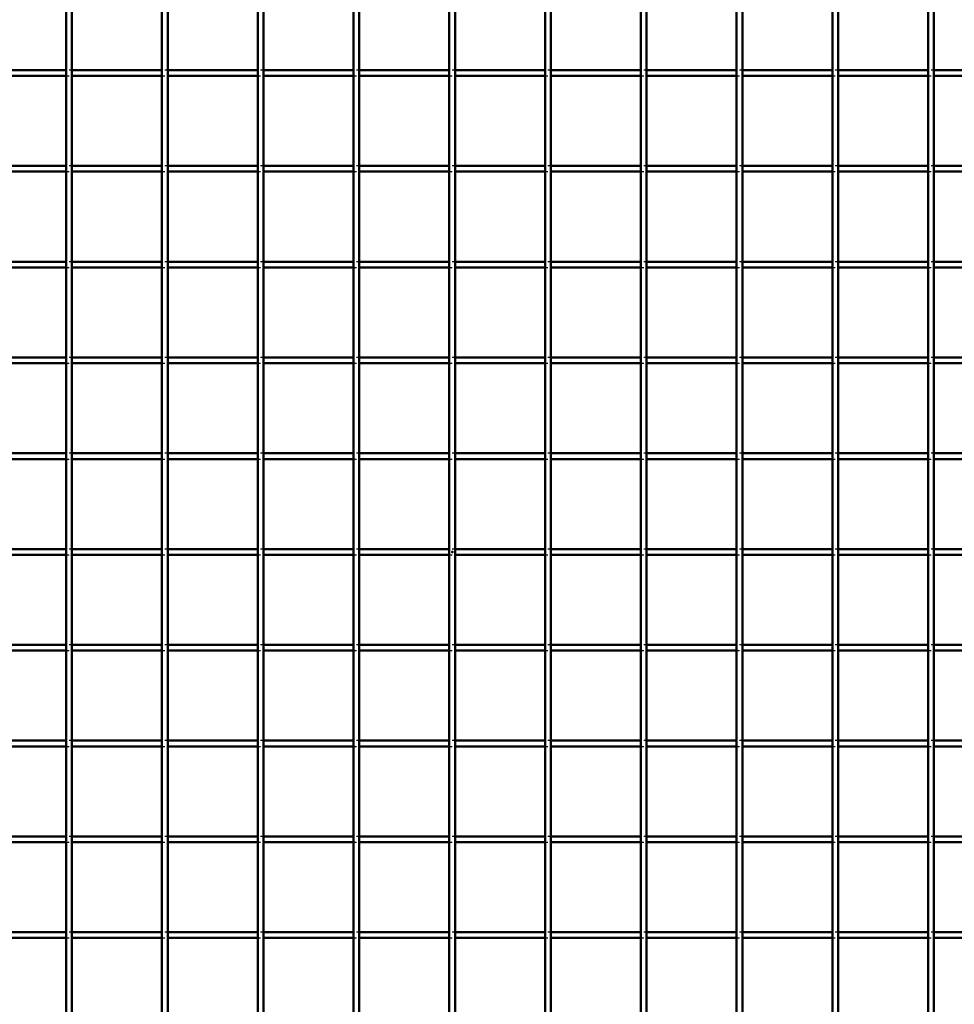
# Model space of a CAD drawing. Header units: millimetres. Extents: x -846 to 545, y -500 to 878.
# Tile 7 of 10: x -151 to 175, y -157 to 185. Entities that reach past the tile are written whole.
import ezdxf

# ---------------------------------------------------------------- set-up
doc = ezdxf.new("R2010")
doc.units = ezdxf.units.MM
doc.linetypes.add('Dashed', pattern=[2, 1, -1])
for name, color, linetype, lineweight in [('2d ConnectionPoints', 7, 'Continuous', 50), ('AM_0', 7, 'Continuous', 50), ('AM_9', 6, 'Dashed', 25)]:
    doc.layers.add(name, color=color, linetype=linetype, lineweight=lineweight)

# ---------------------------------------------------------------- blocks, each defined once
blk = doc.blocks.new('13_pwevsndjcbmfgmrr4su2yjqqt________0_in_LPP23033211100010003500_4')
at = {"layer": 'AM_0'}
for p, q in [((-134.32, -498), (-134.32, 498)), ((-132.32, -498), (-132.32, 498))]:
    blk.add_line(p, q, dxfattribs=at)
blk = doc.blocks.new('14_5xll2n2vd5i0s67ozg8u56wcz________0_in_LPP23033211100010003500_4')
at = {"layer": 'AM_0'}
for p, q in [((-100.99, -498), (-100.99, 498)), ((-98.99, -498), (-98.99, 498))]:
    blk.add_line(p, q, dxfattribs=at)
blk = doc.blocks.new('15_km1age26ricfsti18vz41wd1c________0_in_LPP23033211100010003500_4')
at = {"layer": 'AM_0'}
for p, q in [((-67.66, -498), (-67.66, 498)), ((-65.66, -498), (-65.66, 498))]:
    blk.add_line(p, q, dxfattribs=at)
blk = doc.blocks.new('16_b9nmb4glryaxd9ussln0gg2qi________0_in_LPP23033211100010003500_4')
at = {"layer": 'AM_0'}
for p, q in [((-34.33, -498), (-34.33, 498)), ((-32.33, -498), (-32.33, 498))]:
    blk.add_line(p, q, dxfattribs=at)
blk = doc.blocks.new('17_u26zuqjxjcs4tnec3linx08fm________0_in_LPP23033211100010003500_4')
at = {"layer": 'AM_0'}
for p, q in [((-1, -498), (-1, 498)), ((1, -498), (1, 498))]:
    blk.add_line(p, q, dxfattribs=at)
blk = doc.blocks.new('18_vzbr2n2s9w5cq5dvi170xpmaw________0_in_LPP23033211100010003500_4')
at = {"layer": 'AM_0'}
for p, q in [((32.33, -498), (32.33, 498)), ((34.33, -498), (34.33, 498))]:
    blk.add_line(p, q, dxfattribs=at)
blk = doc.blocks.new('19_xl6b9gusjec4duqyo298zgq1f________0_in_LPP23033211100010003500_4')
at = {"layer": 'AM_0'}
for p, q in [((65.66, -498), (65.66, 498)), ((67.66, -498), (67.66, 498))]:
    blk.add_line(p, q, dxfattribs=at)
blk = doc.blocks.new('20_qfu5rwvbibws1bjakg3ktq6bj________0_in_LPP23033211100010003500_4')
at = {"layer": 'AM_0'}
for p, q in [((98.99, -498), (98.99, 498)), ((100.99, -498), (100.99, 498))]:
    blk.add_line(p, q, dxfattribs=at)
blk = doc.blocks.new('21_x230jl2z38sbnjgarj2m3vhcd________0_in_LPP23033211100010003500_4')
at = {"layer": 'AM_0'}
for p, q in [((132.32, -498), (132.32, 498)), ((134.32, -498), (134.32, 498))]:
    blk.add_line(p, q, dxfattribs=at)
blk = doc.blocks.new('22_2m9yshqw3r4y4j6aa37c7vxrg________0_in_LPP23033211100010003500_4')
at = {"layer": 'AM_0'}
for p, q in [((165.65, -498), (165.65, 498)), ((167.65, -498), (167.65, 498))]:
    blk.add_line(p, q, dxfattribs=at)
blk = doc.blocks.new('43_fnhshgksjayquz49o5qzyaumq________0_in_LPP23033211100010003500_4')
at = {"layer": 'AM_0'}
for p, q in [((-134.32, -132.32), (-165.65, -132.32)), ((-134.32, -132.32), (-134.32, -134.32)), ((-132.32, -134.32), (-132.32, -132.32)), ((-100.99, -132.32), (-132.32, -132.32)), ((-100.99, -132.32), (-100.99, -134.32)), ((-98.99, -134.32), (-98.99, -132.32)), ((-67.66, -132.32), (-98.99, -132.32)), ((-67.66, -132.32), (-67.66, -134.32)), ((-65.66, -134.32), (-65.66, -132.32)), ((-34.33, -132.32), (-65.66, -132.32)), ((-34.33, -132.32), (-34.33, -134.32)), ((-32.33, -134.32), (-32.33, -132.32)), ((-1, -132.32), (-32.33, -132.32)), ((-1, -132.32), (-1, -134.32)), ((1, -134.32), (1, -132.32)), ((32.33, -132.32), (1, -132.32)), ((32.33, -132.32), (32.33, -134.32)), ((34.33, -134.32), (34.33, -132.32)), ((65.66, -132.32), (34.33, -132.32)), ((65.66, -132.32), (65.66, -134.32)), ((67.66, -134.32), (67.66, -132.32)), ((98.99, -132.32), (67.66, -132.32)), ((98.99, -132.32), (98.99, -134.32)), ((100.99, -134.32), (100.99, -132.32)), ((132.32, -132.32), (100.99, -132.32)), ((132.32, -132.32), (132.32, -134.32)), ((134.32, -134.32), (134.32, -132.32)), ((165.65, -132.32), (134.32, -132.32)), ((165.65, -132.32), (165.65, -134.32)), ((167.65, -134.32), (167.65, -132.32)), ((198.98, -132.32), (167.65, -132.32)), ((-134.32, -134.32), (-165.65, -134.32)), ((-100.99, -134.32), (-132.32, -134.32)), ((-67.66, -134.32), (-98.99, -134.32)), ((-34.33, -134.32), (-65.66, -134.32)), ((-1, -134.32), (-32.33, -134.32)), ((32.33, -134.32), (1, -134.32)), ((65.66, -134.32), (34.33, -134.32)), ((98.99, -134.32), (67.66, -134.32)), ((132.32, -134.32), (100.99, -134.32)), ((165.65, -134.32), (134.32, -134.32)), ((198.98, -134.32), (167.65, -134.32))]:
    blk.add_line(p, q, dxfattribs=at)
at = {"layer": 'AM_9'}
for p, q in [((-132.32, -132.32), (-134.32, -132.32)), ((-98.99, -132.32), (-100.99, -132.32)), ((-65.66, -132.32), (-67.66, -132.32)), ((-32.33, -132.32), (-34.33, -132.32)), ((1, -132.32), (-1, -132.32)), ((34.33, -132.32), (32.33, -132.32)), ((67.66, -132.32), (65.66, -132.32)), ((100.99, -132.32), (98.99, -132.32)), ((134.32, -132.32), (132.32, -132.32)), ((167.65, -132.32), (165.65, -132.32)), ((-134.32, -134.32), (-132.32, -134.32)), ((-100.99, -134.32), (-98.99, -134.32)), ((-67.66, -134.32), (-65.66, -134.32)), ((-34.33, -134.32), (-32.33, -134.32)), ((-1, -134.32), (1, -134.32)), ((32.33, -134.32), (34.33, -134.32)), ((65.66, -134.32), (67.66, -134.32)), ((98.99, -134.32), (100.99, -134.32)), ((132.32, -134.32), (134.32, -134.32)), ((165.65, -134.32), (167.65, -134.32))]:
    blk.add_line(p, q, dxfattribs=at)
blk = doc.blocks.new('44_it8k0gg5y0aae4zyozrd3wbam________0_in_LPP23033211100010003500_4')
at = {"layer": 'AM_0'}
for p, q in [((-134.32, -98.99), (-165.65, -98.99)), ((-134.32, -98.99), (-134.32, -100.99)), ((-132.32, -100.99), (-132.32, -98.99)), ((-100.99, -98.99), (-132.32, -98.99)), ((-100.99, -98.99), (-100.99, -100.99)), ((-98.99, -100.99), (-98.99, -98.99)), ((-67.66, -98.99), (-98.99, -98.99)), ((-67.66, -98.99), (-67.66, -100.99)), ((-65.66, -100.99), (-65.66, -98.99)), ((-34.33, -98.99), (-65.66, -98.99)), ((-34.33, -98.99), (-34.33, -100.99)), ((-32.33, -100.99), (-32.33, -98.99)), ((-1, -98.99), (-32.33, -98.99)), ((-1, -98.99), (-1, -100.99)), ((1, -100.99), (1, -98.99)), ((32.33, -98.99), (1, -98.99)), ((32.33, -98.99), (32.33, -100.99)), ((34.33, -100.99), (34.33, -98.99)), ((65.66, -98.99), (34.33, -98.99)), ((65.66, -98.99), (65.66, -100.99)), ((67.66, -100.99), (67.66, -98.99)), ((98.99, -98.99), (67.66, -98.99)), ((98.99, -98.99), (98.99, -100.99)), ((100.99, -100.99), (100.99, -98.99)), ((132.32, -98.99), (100.99, -98.99)), ((132.32, -98.99), (132.32, -100.99)), ((134.32, -100.99), (134.32, -98.99)), ((165.65, -98.99), (134.32, -98.99)), ((165.65, -98.99), (165.65, -100.99)), ((167.65, -100.99), (167.65, -98.99)), ((198.98, -98.99), (167.65, -98.99)), ((-134.32, -100.99), (-165.65, -100.99)), ((-100.99, -100.99), (-132.32, -100.99)), ((-67.66, -100.99), (-98.99, -100.99)), ((-34.33, -100.99), (-65.66, -100.99)), ((-1, -100.99), (-32.33, -100.99)), ((32.33, -100.99), (1, -100.99)), ((65.66, -100.99), (34.33, -100.99)), ((98.99, -100.99), (67.66, -100.99)), ((132.32, -100.99), (100.99, -100.99)), ((165.65, -100.99), (134.32, -100.99)), ((198.98, -100.99), (167.65, -100.99))]:
    blk.add_line(p, q, dxfattribs=at)
at = {"layer": 'AM_9'}
for p, q in [((-132.32, -98.99), (-134.32, -98.99)), ((-98.99, -98.99), (-100.99, -98.99)), ((-65.66, -98.99), (-67.66, -98.99)), ((-32.33, -98.99), (-34.33, -98.99)), ((1, -98.99), (-1, -98.99)), ((34.33, -98.99), (32.33, -98.99)), ((67.66, -98.99), (65.66, -98.99)), ((100.99, -98.99), (98.99, -98.99)), ((134.32, -98.99), (132.32, -98.99)), ((167.65, -98.99), (165.65, -98.99)), ((-134.32, -100.99), (-132.32, -100.99)), ((-100.99, -100.99), (-98.99, -100.99)), ((-67.66, -100.99), (-65.66, -100.99)), ((-34.33, -100.99), (-32.33, -100.99)), ((-1, -100.99), (1, -100.99)), ((32.33, -100.99), (34.33, -100.99)), ((65.66, -100.99), (67.66, -100.99)), ((98.99, -100.99), (100.99, -100.99)), ((132.32, -100.99), (134.32, -100.99)), ((165.65, -100.99), (167.65, -100.99))]:
    blk.add_line(p, q, dxfattribs=at)
blk = doc.blocks.new('45_d9kyte9sgtu4iangi6ngn7csa________0_in_LPP23033211100010003500_4')
at = {"layer": 'AM_0'}
for p, q in [((-134.32, -65.66), (-165.65, -65.66)), ((-134.32, -67.66), (-165.65, -67.66)), ((-134.32, -65.66), (-134.32, -67.66)), ((-132.32, -67.66), (-132.32, -65.66)), ((-100.99, -65.66), (-132.32, -65.66)), ((-100.99, -67.66), (-132.32, -67.66)), ((-100.99, -65.66), (-100.99, -67.66)), ((-98.99, -67.66), (-98.99, -65.66)), ((-67.66, -65.66), (-98.99, -65.66)), ((-67.66, -67.66), (-98.99, -67.66)), ((-67.66, -65.66), (-67.66, -67.66)), ((-65.66, -67.66), (-65.66, -65.66)), ((-34.33, -65.66), (-65.66, -65.66)), ((-34.33, -67.66), (-65.66, -67.66)), ((-34.33, -65.66), (-34.33, -67.66)), ((-32.33, -67.66), (-32.33, -65.66)), ((-1, -65.66), (-32.33, -65.66)), ((-1, -67.66), (-32.33, -67.66)), ((-1, -65.66), (-1, -67.66)), ((1, -67.66), (1, -65.66)), ((32.33, -65.66), (1, -65.66)), ((32.33, -67.66), (1, -67.66)), ((32.33, -65.66), (32.33, -67.66)), ((34.33, -67.66), (34.33, -65.66)), ((65.66, -65.66), (34.33, -65.66)), ((65.66, -67.66), (34.33, -67.66)), ((65.66, -65.66), (65.66, -67.66)), ((67.66, -67.66), (67.66, -65.66)), ((98.99, -65.66), (67.66, -65.66)), ((98.99, -67.66), (67.66, -67.66)), ((98.99, -65.66), (98.99, -67.66)), ((100.99, -67.66), (100.99, -65.66)), ((132.32, -65.66), (100.99, -65.66)), ((132.32, -67.66), (100.99, -67.66)), ((132.32, -65.66), (132.32, -67.66)), ((134.32, -67.66), (134.32, -65.66)), ((165.65, -65.66), (134.32, -65.66)), ((165.65, -67.66), (134.32, -67.66)), ((165.65, -65.66), (165.65, -67.66)), ((167.65, -67.66), (167.65, -65.66)), ((198.98, -65.66), (167.65, -65.66)), ((198.98, -67.66), (167.65, -67.66))]:
    blk.add_line(p, q, dxfattribs=at)
at = {"layer": 'AM_9'}
for p, q in [((-132.32, -65.66), (-134.32, -65.66)), ((-134.32, -67.66), (-132.32, -67.66)), ((-98.99, -65.66), (-100.99, -65.66)), ((-100.99, -67.66), (-98.99, -67.66)), ((-65.66, -65.66), (-67.66, -65.66)), ((-67.66, -67.66), (-65.66, -67.66)), ((-32.33, -65.66), (-34.33, -65.66)), ((-34.33, -67.66), (-32.33, -67.66)), ((1, -65.66), (-1, -65.66)), ((-1, -67.66), (1, -67.66)), ((34.33, -65.66), (32.33, -65.66)), ((32.33, -67.66), (34.33, -67.66)), ((67.66, -65.66), (65.66, -65.66)), ((65.66, -67.66), (67.66, -67.66)), ((100.99, -65.66), (98.99, -65.66)), ((98.99, -67.66), (100.99, -67.66)), ((134.32, -65.66), (132.32, -65.66)), ((132.32, -67.66), (134.32, -67.66)), ((167.65, -65.66), (165.65, -65.66)), ((165.65, -67.66), (167.65, -67.66))]:
    blk.add_line(p, q, dxfattribs=at)
blk = doc.blocks.new('46_7ptdglos8m7up4cso1g0l51og________0_in_LPP23033211100010003500_4')
at = {"layer": 'AM_0'}
for p, q in [((-134.32, -32.33), (-165.65, -32.33)), ((-134.32, -32.33), (-134.32, -34.33)), ((-132.32, -34.33), (-132.32, -32.33)), ((-100.99, -32.33), (-132.32, -32.33)), ((-100.99, -32.33), (-100.99, -34.33)), ((-98.99, -34.33), (-98.99, -32.33)), ((-67.66, -32.33), (-98.99, -32.33)), ((-67.66, -32.33), (-67.66, -34.33)), ((-65.66, -34.33), (-65.66, -32.33)), ((-34.33, -32.33), (-65.66, -32.33)), ((-34.33, -32.33), (-34.33, -34.33)), ((-32.33, -34.33), (-32.33, -32.33)), ((-1, -32.33), (-32.33, -32.33)), ((-1, -32.33), (-1, -34.33)), ((1, -34.33), (1, -32.33)), ((32.33, -32.33), (1, -32.33)), ((32.33, -32.33), (32.33, -34.33)), ((34.33, -34.33), (34.33, -32.33)), ((65.66, -32.33), (34.33, -32.33)), ((65.66, -32.33), (65.66, -34.33)), ((67.66, -34.33), (67.66, -32.33)), ((98.99, -32.33), (67.66, -32.33)), ((98.99, -32.33), (98.99, -34.33)), ((100.99, -34.33), (100.99, -32.33)), ((132.32, -32.33), (100.99, -32.33)), ((132.32, -32.33), (132.32, -34.33)), ((134.32, -34.33), (134.32, -32.33)), ((165.65, -32.33), (134.32, -32.33)), ((165.65, -32.33), (165.65, -34.33)), ((167.65, -34.33), (167.65, -32.33)), ((198.98, -32.33), (167.65, -32.33)), ((-134.32, -34.33), (-165.65, -34.33)), ((-100.99, -34.33), (-132.32, -34.33)), ((-67.66, -34.33), (-98.99, -34.33)), ((-34.33, -34.33), (-65.66, -34.33)), ((-1, -34.33), (-32.33, -34.33)), ((32.33, -34.33), (1, -34.33)), ((65.66, -34.33), (34.33, -34.33)), ((98.99, -34.33), (67.66, -34.33)), ((132.32, -34.33), (100.99, -34.33)), ((165.65, -34.33), (134.32, -34.33)), ((198.98, -34.33), (167.65, -34.33))]:
    blk.add_line(p, q, dxfattribs=at)
at = {"layer": 'AM_9'}
for p, q in [((-132.32, -32.33), (-134.32, -32.33)), ((-98.99, -32.33), (-100.99, -32.33)), ((-65.66, -32.33), (-67.66, -32.33)), ((-32.33, -32.33), (-34.33, -32.33)), ((1, -32.33), (-1, -32.33)), ((34.33, -32.33), (32.33, -32.33)), ((67.66, -32.33), (65.66, -32.33)), ((100.99, -32.33), (98.99, -32.33)), ((134.32, -32.33), (132.32, -32.33)), ((167.65, -32.33), (165.65, -32.33)), ((-134.32, -34.33), (-132.32, -34.33)), ((-100.99, -34.33), (-98.99, -34.33)), ((-67.66, -34.33), (-65.66, -34.33)), ((-34.33, -34.33), (-32.33, -34.33)), ((-1, -34.33), (1, -34.33)), ((32.33, -34.33), (34.33, -34.33)), ((65.66, -34.33), (67.66, -34.33)), ((98.99, -34.33), (100.99, -34.33)), ((132.32, -34.33), (134.32, -34.33)), ((165.65, -34.33), (167.65, -34.33))]:
    blk.add_line(p, q, dxfattribs=at)
blk = doc.blocks.new('47_caazfx62vq5gr44m7xyhhanoc________0_in_LPP23033211100010003500_4')
at = {"layer": 'AM_0'}
for p, q in [((-134.32, 1), (-165.65, 1)), ((-134.32, 1), (-134.32, -1)), ((-132.32, -1), (-132.32, 1)), ((-100.99, 1), (-132.32, 1)), ((-100.99, 1), (-100.99, -1)), ((-98.99, -1), (-98.99, 1)), ((-67.66, 1), (-98.99, 1)), ((-67.66, 1), (-67.66, -1)), ((-65.66, -1), (-65.66, 1)), ((-34.33, 1), (-65.66, 1)), ((-34.33, 1), (-34.33, -1)), ((-32.33, -1), (-32.33, 1)), ((-1, 1), (-32.33, 1)), ((-1, 1), (-1, -1)), ((1, -1), (1, 1)), ((32.33, 1), (1, 1)), ((32.33, 1), (32.33, -1)), ((34.33, -1), (34.33, 1)), ((65.66, 1), (34.33, 1)), ((65.66, 1), (65.66, -1)), ((67.66, -1), (67.66, 1)), ((98.99, 1), (67.66, 1)), ((98.99, 1), (98.99, -1)), ((100.99, -1), (100.99, 1)), ((132.32, 1), (100.99, 1)), ((132.32, 1), (132.32, -1)), ((134.32, -1), (134.32, 1)), ((165.65, 1), (134.32, 1)), ((165.65, 1), (165.65, -1)), ((167.65, -1), (167.65, 1)), ((198.98, 1), (167.65, 1)), ((-134.32, -1), (-165.65, -1)), ((-100.99, -1), (-132.32, -1)), ((-67.66, -1), (-98.99, -1)), ((-34.33, -1), (-65.66, -1)), ((-1, -1), (-32.33, -1)), ((32.33, -1), (1, -1)), ((65.66, -1), (34.33, -1)), ((98.99, -1), (67.66, -1)), ((132.32, -1), (100.99, -1)), ((165.65, -1), (134.32, -1)), ((198.98, -1), (167.65, -1))]:
    blk.add_line(p, q, dxfattribs=at)
at = {"layer": 'AM_9'}
for p, q in [((-132.32, 1), (-134.32, 1)), ((-98.99, 1), (-100.99, 1)), ((-65.66, 1), (-67.66, 1)), ((-32.33, 1), (-34.33, 1)), ((1, 1), (-1, 1)), ((34.33, 1), (32.33, 1)), ((67.66, 1), (65.66, 1)), ((100.99, 1), (98.99, 1)), ((134.32, 1), (132.32, 1)), ((167.65, 1), (165.65, 1)), ((-134.32, -1), (-132.32, -1)), ((-100.99, -1), (-98.99, -1)), ((-67.66, -1), (-65.66, -1)), ((-34.33, -1), (-32.33, -1)), ((-1, -1), (1, -1)), ((32.33, -1), (34.33, -1)), ((65.66, -1), (67.66, -1)), ((98.99, -1), (100.99, -1)), ((132.32, -1), (134.32, -1)), ((165.65, -1), (167.65, -1))]:
    blk.add_line(p, q, dxfattribs=at)
blk = doc.blocks.new('48_iqmw3egsob5zko4v612uupzin________0_in_LPP23033211100010003500_4')
at = {"layer": 'AM_0'}
for p, q in [((-134.32, 34.33), (-165.65, 34.33)), ((-134.32, 34.33), (-134.32, 32.33)), ((-132.32, 32.33), (-132.32, 34.33)), ((-100.99, 34.33), (-132.32, 34.33)), ((-100.99, 34.33), (-100.99, 32.33)), ((-98.99, 32.33), (-98.99, 34.33)), ((-67.66, 34.33), (-98.99, 34.33)), ((-67.66, 34.33), (-67.66, 32.33)), ((-65.66, 32.33), (-65.66, 34.33)), ((-34.33, 34.33), (-65.66, 34.33)), ((-34.33, 34.33), (-34.33, 32.33)), ((-32.33, 32.33), (-32.33, 34.33)), ((-1, 34.33), (-32.33, 34.33)), ((-1, 34.33), (-1, 32.33)), ((1, 32.33), (1, 34.33)), ((32.33, 34.33), (1, 34.33)), ((32.33, 34.33), (32.33, 32.33)), ((34.33, 32.33), (34.33, 34.33)), ((65.66, 34.33), (34.33, 34.33)), ((65.66, 34.33), (65.66, 32.33)), ((67.66, 32.33), (67.66, 34.33)), ((98.99, 34.33), (67.66, 34.33)), ((98.99, 34.33), (98.99, 32.33)), ((100.99, 32.33), (100.99, 34.33)), ((132.32, 34.33), (100.99, 34.33)), ((132.32, 34.33), (132.32, 32.33)), ((134.32, 32.33), (134.32, 34.33)), ((165.65, 34.33), (134.32, 34.33)), ((165.65, 34.33), (165.65, 32.33)), ((167.65, 32.33), (167.65, 34.33)), ((198.98, 34.33), (167.65, 34.33)), ((-134.32, 32.33), (-165.65, 32.33)), ((-100.99, 32.33), (-132.32, 32.33)), ((-67.66, 32.33), (-98.99, 32.33)), ((-34.33, 32.33), (-65.66, 32.33)), ((-1, 32.33), (-32.33, 32.33)), ((32.33, 32.33), (1, 32.33)), ((65.66, 32.33), (34.33, 32.33)), ((98.99, 32.33), (67.66, 32.33)), ((132.32, 32.33), (100.99, 32.33)), ((165.65, 32.33), (134.32, 32.33)), ((198.98, 32.33), (167.65, 32.33))]:
    blk.add_line(p, q, dxfattribs=at)
at = {"layer": 'AM_9'}
for p, q in [((-132.32, 34.33), (-134.32, 34.33)), ((-98.99, 34.33), (-100.99, 34.33)), ((-65.66, 34.33), (-67.66, 34.33)), ((-32.33, 34.33), (-34.33, 34.33)), ((1, 34.33), (-1, 34.33)), ((34.33, 34.33), (32.33, 34.33)), ((67.66, 34.33), (65.66, 34.33)), ((100.99, 34.33), (98.99, 34.33)), ((134.32, 34.33), (132.32, 34.33)), ((167.65, 34.33), (165.65, 34.33)), ((-134.32, 32.33), (-132.32, 32.33)), ((-100.99, 32.33), (-98.99, 32.33)), ((-67.66, 32.33), (-65.66, 32.33)), ((-34.33, 32.33), (-32.33, 32.33)), ((-1, 32.33), (1, 32.33)), ((32.33, 32.33), (34.33, 32.33)), ((65.66, 32.33), (67.66, 32.33)), ((98.99, 32.33), (100.99, 32.33)), ((132.32, 32.33), (134.32, 32.33)), ((165.65, 32.33), (167.65, 32.33))]:
    blk.add_line(p, q, dxfattribs=at)
blk = doc.blocks.new('49_fy3frk1hcosuugzcauc7j20xh________0_in_LPP23033211100010003500_4')
at = {"layer": 'AM_0'}
for p, q in [((-134.32, 67.66), (-165.65, 67.66)), ((-134.32, 65.66), (-165.65, 65.66)), ((-134.32, 67.66), (-134.32, 65.66)), ((-132.32, 65.66), (-132.32, 67.66)), ((-100.99, 67.66), (-132.32, 67.66)), ((-100.99, 65.66), (-132.32, 65.66)), ((-100.99, 67.66), (-100.99, 65.66)), ((-98.99, 65.66), (-98.99, 67.66)), ((-67.66, 67.66), (-98.99, 67.66)), ((-67.66, 65.66), (-98.99, 65.66)), ((-67.66, 67.66), (-67.66, 65.66)), ((-65.66, 65.66), (-65.66, 67.66)), ((-34.33, 67.66), (-65.66, 67.66)), ((-34.33, 65.66), (-65.66, 65.66)), ((-34.33, 67.66), (-34.33, 65.66)), ((-32.33, 65.66), (-32.33, 67.66)), ((-1, 67.66), (-32.33, 67.66)), ((-1, 65.66), (-32.33, 65.66)), ((-1, 67.66), (-1, 65.66)), ((1, 65.66), (1, 67.66)), ((32.33, 67.66), (1, 67.66)), ((32.33, 65.66), (1, 65.66)), ((32.33, 67.66), (32.33, 65.66)), ((34.33, 65.66), (34.33, 67.66)), ((65.66, 67.66), (34.33, 67.66)), ((65.66, 65.66), (34.33, 65.66)), ((65.66, 67.66), (65.66, 65.66)), ((67.66, 65.66), (67.66, 67.66)), ((98.99, 67.66), (67.66, 67.66)), ((98.99, 65.66), (67.66, 65.66)), ((98.99, 67.66), (98.99, 65.66)), ((100.99, 65.66), (100.99, 67.66)), ((132.32, 67.66), (100.99, 67.66)), ((132.32, 65.66), (100.99, 65.66)), ((132.32, 67.66), (132.32, 65.66)), ((134.32, 65.66), (134.32, 67.66)), ((165.65, 67.66), (134.32, 67.66)), ((165.65, 65.66), (134.32, 65.66)), ((165.65, 67.66), (165.65, 65.66)), ((167.65, 65.66), (167.65, 67.66)), ((198.98, 67.66), (167.65, 67.66)), ((198.98, 65.66), (167.65, 65.66))]:
    blk.add_line(p, q, dxfattribs=at)
at = {"layer": 'AM_9'}
for p, q in [((-132.32, 67.66), (-134.32, 67.66)), ((-134.32, 65.66), (-132.32, 65.66)), ((-98.99, 67.66), (-100.99, 67.66)), ((-100.99, 65.66), (-98.99, 65.66)), ((-65.66, 67.66), (-67.66, 67.66)), ((-67.66, 65.66), (-65.66, 65.66)), ((-32.33, 67.66), (-34.33, 67.66)), ((-34.33, 65.66), (-32.33, 65.66)), ((1, 67.66), (-1, 67.66)), ((-1, 65.66), (1, 65.66)), ((34.33, 67.66), (32.33, 67.66)), ((32.33, 65.66), (34.33, 65.66)), ((67.66, 67.66), (65.66, 67.66)), ((65.66, 65.66), (67.66, 65.66)), ((100.99, 67.66), (98.99, 67.66)), ((98.99, 65.66), (100.99, 65.66)), ((134.32, 67.66), (132.32, 67.66)), ((132.32, 65.66), (134.32, 65.66)), ((167.65, 67.66), (165.65, 67.66)), ((165.65, 65.66), (167.65, 65.66))]:
    blk.add_line(p, q, dxfattribs=at)
blk = doc.blocks.new('50_1scby9e9zu0wfwit1dk2j8r0n________0_in_LPP23033211100010003500_4')
at = {"layer": 'AM_0'}
for p, q in [((-134.32, 100.99), (-165.65, 100.99)), ((-134.32, 100.99), (-134.32, 98.99)), ((-132.32, 98.99), (-132.32, 100.99)), ((-100.99, 100.99), (-132.32, 100.99)), ((-100.99, 100.99), (-100.99, 98.99)), ((-98.99, 98.99), (-98.99, 100.99)), ((-67.66, 100.99), (-98.99, 100.99)), ((-67.66, 100.99), (-67.66, 98.99)), ((-65.66, 98.99), (-65.66, 100.99)), ((-34.33, 100.99), (-65.66, 100.99)), ((-34.33, 100.99), (-34.33, 98.99)), ((-32.33, 98.99), (-32.33, 100.99)), ((-1, 100.99), (-32.33, 100.99)), ((-1, 100.99), (-1, 98.99)), ((1, 98.99), (1, 100.99)), ((32.33, 100.99), (1, 100.99)), ((32.33, 100.99), (32.33, 98.99)), ((34.33, 98.99), (34.33, 100.99)), ((65.66, 100.99), (34.33, 100.99)), ((65.66, 100.99), (65.66, 98.99)), ((67.66, 98.99), (67.66, 100.99)), ((98.99, 100.99), (67.66, 100.99)), ((98.99, 100.99), (98.99, 98.99)), ((100.99, 98.99), (100.99, 100.99)), ((132.32, 100.99), (100.99, 100.99)), ((132.32, 100.99), (132.32, 98.99)), ((134.32, 98.99), (134.32, 100.99)), ((165.65, 100.99), (134.32, 100.99)), ((165.65, 100.99), (165.65, 98.99)), ((167.65, 98.99), (167.65, 100.99)), ((198.98, 100.99), (167.65, 100.99)), ((-134.32, 98.99), (-165.65, 98.99)), ((-100.99, 98.99), (-132.32, 98.99)), ((-67.66, 98.99), (-98.99, 98.99)), ((-34.33, 98.99), (-65.66, 98.99)), ((-1, 98.99), (-32.33, 98.99)), ((32.33, 98.99), (1, 98.99)), ((65.66, 98.99), (34.33, 98.99)), ((98.99, 98.99), (67.66, 98.99)), ((132.32, 98.99), (100.99, 98.99)), ((165.65, 98.99), (134.32, 98.99)), ((198.98, 98.99), (167.65, 98.99))]:
    blk.add_line(p, q, dxfattribs=at)
at = {"layer": 'AM_9'}
for p, q in [((-132.32, 100.99), (-134.32, 100.99)), ((-98.99, 100.99), (-100.99, 100.99)), ((-65.66, 100.99), (-67.66, 100.99)), ((-32.33, 100.99), (-34.33, 100.99)), ((1, 100.99), (-1, 100.99)), ((34.33, 100.99), (32.33, 100.99)), ((67.66, 100.99), (65.66, 100.99)), ((100.99, 100.99), (98.99, 100.99)), ((134.32, 100.99), (132.32, 100.99)), ((167.65, 100.99), (165.65, 100.99)), ((-134.32, 98.99), (-132.32, 98.99)), ((-100.99, 98.99), (-98.99, 98.99)), ((-67.66, 98.99), (-65.66, 98.99)), ((-34.33, 98.99), (-32.33, 98.99)), ((-1, 98.99), (1, 98.99)), ((32.33, 98.99), (34.33, 98.99)), ((65.66, 98.99), (67.66, 98.99)), ((98.99, 98.99), (100.99, 98.99)), ((132.32, 98.99), (134.32, 98.99)), ((165.65, 98.99), (167.65, 98.99))]:
    blk.add_line(p, q, dxfattribs=at)
blk = doc.blocks.new('51_d2991fe2qilsabg7kzsogwk0d________0_in_LPP23033211100010003500_4')
at = {"layer": 'AM_0'}
for p, q in [((-134.32, 134.32), (-165.65, 134.32)), ((-134.32, 134.32), (-134.32, 132.32)), ((-132.32, 132.32), (-132.32, 134.32)), ((-100.99, 134.32), (-132.32, 134.32)), ((-100.99, 134.32), (-100.99, 132.32)), ((-98.99, 132.32), (-98.99, 134.32)), ((-67.66, 134.32), (-98.99, 134.32)), ((-67.66, 134.32), (-67.66, 132.32)), ((-65.66, 132.32), (-65.66, 134.32)), ((-34.33, 134.32), (-65.66, 134.32)), ((-34.33, 134.32), (-34.33, 132.32)), ((-32.33, 132.32), (-32.33, 134.32)), ((-1, 134.32), (-32.33, 134.32)), ((-1, 134.32), (-1, 132.32)), ((1, 132.32), (1, 134.32)), ((32.33, 134.32), (1, 134.32)), ((32.33, 134.32), (32.33, 132.32)), ((34.33, 132.32), (34.33, 134.32)), ((65.66, 134.32), (34.33, 134.32)), ((65.66, 134.32), (65.66, 132.32)), ((67.66, 132.32), (67.66, 134.32)), ((98.99, 134.32), (67.66, 134.32)), ((98.99, 134.32), (98.99, 132.32)), ((100.99, 132.32), (100.99, 134.32)), ((132.32, 134.32), (100.99, 134.32)), ((132.32, 134.32), (132.32, 132.32)), ((134.32, 132.32), (134.32, 134.32)), ((165.65, 134.32), (134.32, 134.32)), ((165.65, 134.32), (165.65, 132.32)), ((167.65, 132.32), (167.65, 134.32)), ((198.98, 134.32), (167.65, 134.32)), ((-134.32, 132.32), (-165.65, 132.32)), ((-100.99, 132.32), (-132.32, 132.32)), ((-67.66, 132.32), (-98.99, 132.32)), ((-34.33, 132.32), (-65.66, 132.32)), ((-1, 132.32), (-32.33, 132.32)), ((32.33, 132.32), (1, 132.32)), ((65.66, 132.32), (34.33, 132.32)), ((98.99, 132.32), (67.66, 132.32)), ((132.32, 132.32), (100.99, 132.32)), ((165.65, 132.32), (134.32, 132.32)), ((198.98, 132.32), (167.65, 132.32))]:
    blk.add_line(p, q, dxfattribs=at)
at = {"layer": 'AM_9'}
for p, q in [((-132.32, 134.32), (-134.32, 134.32)), ((-98.99, 134.32), (-100.99, 134.32)), ((-65.66, 134.32), (-67.66, 134.32)), ((-32.33, 134.32), (-34.33, 134.32)), ((1, 134.32), (-1, 134.32)), ((34.33, 134.32), (32.33, 134.32)), ((67.66, 134.32), (65.66, 134.32)), ((100.99, 134.32), (98.99, 134.32)), ((134.32, 134.32), (132.32, 134.32)), ((167.65, 134.32), (165.65, 134.32)), ((-134.32, 132.32), (-132.32, 132.32)), ((-100.99, 132.32), (-98.99, 132.32)), ((-67.66, 132.32), (-65.66, 132.32)), ((-34.33, 132.32), (-32.33, 132.32)), ((-1, 132.32), (1, 132.32)), ((32.33, 132.32), (34.33, 132.32)), ((65.66, 132.32), (67.66, 132.32)), ((98.99, 132.32), (100.99, 132.32)), ((132.32, 132.32), (134.32, 132.32)), ((165.65, 132.32), (167.65, 132.32))]:
    blk.add_line(p, q, dxfattribs=at)
blk = doc.blocks.new('52_dwzhetb4tcs3t3q1bvkbojntb________0_in_LPP23033211100010003500_4')
at = {"layer": 'AM_0'}
for p, q in [((-134.32, 167.65), (-165.65, 167.65)), ((-134.32, 165.65), (-165.65, 165.65)), ((-134.32, 167.65), (-134.32, 165.65)), ((-132.32, 165.65), (-132.32, 167.65)), ((-100.99, 167.65), (-132.32, 167.65)), ((-100.99, 165.65), (-132.32, 165.65)), ((-100.99, 167.65), (-100.99, 165.65)), ((-98.99, 165.65), (-98.99, 167.65)), ((-67.66, 167.65), (-98.99, 167.65)), ((-67.66, 165.65), (-98.99, 165.65)), ((-67.66, 167.65), (-67.66, 165.65)), ((-65.66, 165.65), (-65.66, 167.65)), ((-34.33, 167.65), (-65.66, 167.65)), ((-34.33, 165.65), (-65.66, 165.65)), ((-34.33, 167.65), (-34.33, 165.65)), ((-32.33, 165.65), (-32.33, 167.65)), ((-1, 167.65), (-32.33, 167.65)), ((-1, 165.65), (-32.33, 165.65)), ((-1, 167.65), (-1, 165.65)), ((1, 165.65), (1, 167.65)), ((32.33, 167.65), (1, 167.65)), ((32.33, 165.65), (1, 165.65)), ((32.33, 167.65), (32.33, 165.65)), ((34.33, 165.65), (34.33, 167.65)), ((65.66, 167.65), (34.33, 167.65)), ((65.66, 165.65), (34.33, 165.65)), ((65.66, 167.65), (65.66, 165.65)), ((67.66, 165.65), (67.66, 167.65)), ((98.99, 167.65), (67.66, 167.65)), ((98.99, 165.65), (67.66, 165.65)), ((98.99, 167.65), (98.99, 165.65)), ((100.99, 165.65), (100.99, 167.65)), ((132.32, 167.65), (100.99, 167.65)), ((132.32, 165.65), (100.99, 165.65)), ((132.32, 167.65), (132.32, 165.65)), ((134.32, 165.65), (134.32, 167.65)), ((165.65, 167.65), (134.32, 167.65)), ((165.65, 165.65), (134.32, 165.65)), ((165.65, 167.65), (165.65, 165.65)), ((167.65, 165.65), (167.65, 167.65)), ((198.98, 167.65), (167.65, 167.65)), ((198.98, 165.65), (167.65, 165.65))]:
    blk.add_line(p, q, dxfattribs=at)
at = {"layer": 'AM_9'}
for p, q in [((-132.32, 167.65), (-134.32, 167.65)), ((-134.32, 165.65), (-132.32, 165.65)), ((-98.99, 167.65), (-100.99, 167.65)), ((-100.99, 165.65), (-98.99, 165.65)), ((-65.66, 167.65), (-67.66, 167.65)), ((-67.66, 165.65), (-65.66, 165.65)), ((-32.33, 167.65), (-34.33, 167.65)), ((-34.33, 165.65), (-32.33, 165.65)), ((1, 167.65), (-1, 167.65)), ((-1, 165.65), (1, 165.65)), ((34.33, 167.65), (32.33, 167.65)), ((32.33, 165.65), (34.33, 165.65)), ((67.66, 167.65), (65.66, 167.65)), ((65.66, 165.65), (67.66, 165.65)), ((100.99, 167.65), (98.99, 167.65)), ((98.99, 165.65), (100.99, 165.65)), ((134.32, 167.65), (132.32, 167.65)), ((132.32, 165.65), (134.32, 165.65)), ((167.65, 167.65), (165.65, 167.65)), ((165.65, 165.65), (167.65, 165.65))]:
    blk.add_line(p, q, dxfattribs=at)

msp = doc.modelspace()

# ---------------------------------------------------------------- linework, layer by layer
at = {"layer": '2d ConnectionPoints'}
msp.add_point((0, 0), dxfattribs=at)
msp.add_point((0, 0), dxfattribs=at)
msp.add_point((0, 0), dxfattribs=at)
msp.add_point((0, 0), dxfattribs=at)
msp.add_point((0, 0), dxfattribs=at)
msp.add_point((0, 0), dxfattribs=at)
msp.add_point((0, 0), dxfattribs=at)

# ---------------------------------------------------------------- block references
for name in ['13_pwevsndjcbmfgmrr4su2yjqqt________0_in_LPP23033211100010003500_4', '14_5xll2n2vd5i0s67ozg8u56wcz________0_in_LPP23033211100010003500_4', '15_km1age26ricfsti18vz41wd1c________0_in_LPP23033211100010003500_4', '16_b9nmb4glryaxd9ussln0gg2qi________0_in_LPP23033211100010003500_4', '17_u26zuqjxjcs4tnec3linx08fm________0_in_LPP23033211100010003500_4', '18_vzbr2n2s9w5cq5dvi170xpmaw________0_in_LPP23033211100010003500_4', '19_xl6b9gusjec4duqyo298zgq1f________0_in_LPP23033211100010003500_4', '20_qfu5rwvbibws1bjakg3ktq6bj________0_in_LPP23033211100010003500_4', '21_x230jl2z38sbnjgarj2m3vhcd________0_in_LPP23033211100010003500_4', '22_2m9yshqw3r4y4j6aa37c7vxrg________0_in_LPP23033211100010003500_4', '52_dwzhetb4tcs3t3q1bvkbojntb________0_in_LPP23033211100010003500_4', '51_d2991fe2qilsabg7kzsogwk0d________0_in_LPP23033211100010003500_4', '50_1scby9e9zu0wfwit1dk2j8r0n________0_in_LPP23033211100010003500_4', '49_fy3frk1hcosuugzcauc7j20xh________0_in_LPP23033211100010003500_4', '48_iqmw3egsob5zko4v612uupzin________0_in_LPP23033211100010003500_4', '47_caazfx62vq5gr44m7xyhhanoc________0_in_LPP23033211100010003500_4', '46_7ptdglos8m7up4cso1g0l51og________0_in_LPP23033211100010003500_4', '45_d9kyte9sgtu4iangi6ngn7csa________0_in_LPP23033211100010003500_4', '44_it8k0gg5y0aae4zyozrd3wbam________0_in_LPP23033211100010003500_4', '43_fnhshgksjayquz49o5qzyaumq________0_in_LPP23033211100010003500_4']:
    msp.add_blockref(name, (0, 0))

doc.saveas('drawing.dxf')
